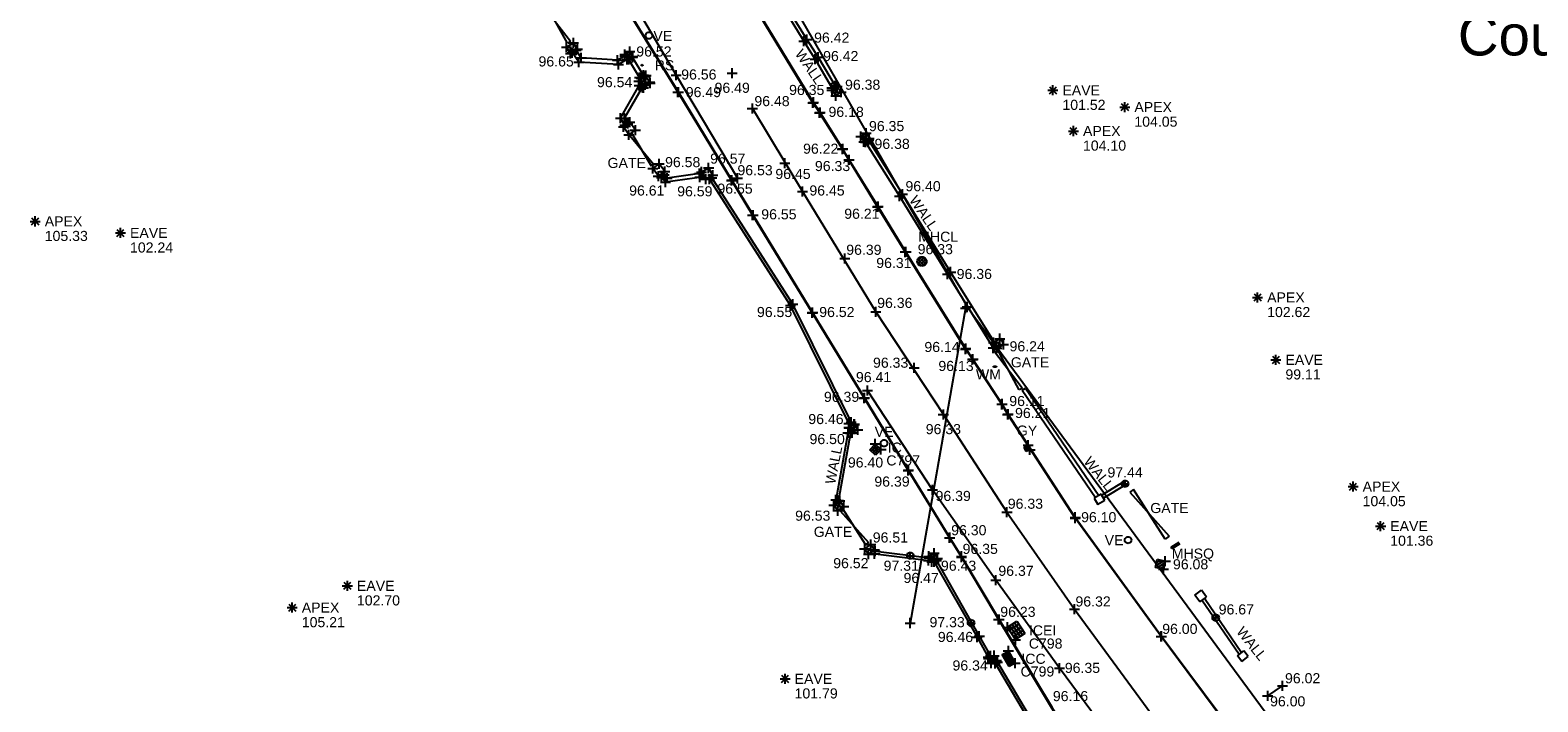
# Model space of a CAD drawing. Header units: metres. Extents: x 610185 to 614128, y 655663 to 660921.
# Tile 5 of 94: x 612660 to 612772, y 657864 to 657914. Entities that reach past the tile are written whole.
import ezdxf
from ezdxf.enums import TextEntityAlignment as Align

# ---------------------------------------------------------------- set-up
doc = ezdxf.new("R2010")
doc.units = ezdxf.units.M
doc.header["$MEASUREMENT"] = 0
doc.linetypes.add('CENTER', pattern=[50.8, 31.75, -6.35, 6.35, -6.35])
for name, color, linetype in [('3D_FENCE_ELEVATION', 7, 'Continuous'), ('3D_FENCE_LINE', 7, 'FENCELINE1'), ('3D_FENCE_SYMBOL', 7, 'Continuous'), ('3D_WALL_ELEVATION', 7, 'Continuous'), ('3D_WALL_LINE', 7, 'Continuous'), ('3D_WALL_SYMBOL', 7, 'Continuous'), ('APEX_CODE', 251, 'Continuous'), ('APEX_ELEVATION', 251, 'Continuous'), ('APEX_SYMBOL', 251, 'Continuous'), ('COVER_CABLE_CODE', 142, 'Continuous'), ('COVER_CABLE_ELEVATION', 255, 'Continuous'), ('COVER_CABLE_SYMBOL', 142, 'Continuous'), ('COVER_EIRCOM_CODE', 255, 'Continuous'), ('COVER_EIRCOM_SYMBOL', 255, 'Continuous'), ('DETAIL_DES', 250, 'Continuous'), ('GATE_CODE', 251, 'Continuous'), ('GATE_SYMBOL', 251, 'Continuous'), ('GULLY_CODE', 132, 'Continuous'), ('GULLY_SYMBOL', 132, 'Continuous'), ('HELP_POINT', 250, 'Continuous'), ('ID_IC', 255, 'Continuous'), ('ID_ICC', 255, 'Continuous'), ('ID_ICEI', 255, 'Continuous'), ('INSPECTION_COVER_CODE', 142, 'Continuous'), ('INSPECTION_COVER_ELEVATION', 255, 'Continuous'), ('INSPECTION_COVER_SYMBOL', 142, 'Continuous'), ('KERB_BOTTOM_ELEVATION', 7, 'Continuous'), ('KERB_BOTTOM_LINE', 7, 'Continuous'), ('KERB_BOTTOM_SYMBOL', 7, 'Continuous'), ('KERB_TOP_ELEVATION', 252, 'Continuous'), ('KERB_TOP_LINE', 252, 'Continuous'), ('KERB_TOP_SYMBOL', 252, 'Continuous'), ('MANHOLE_CIRCULAR_CODE', 151, 'Continuous'), ('MANHOLE_CIRCULAR_ELEVATION', 151, 'Continuous'), ('MANHOLE_CIRCULAR_SYMBOL', 151, 'Continuous'), ('MANHOLE_SQUARE_CODE', 151, 'Continuous'), ('MANHOLE_SQUARE_ELEVATION', 151, 'Continuous'), ('MANHOLE_SQUARE_SYMBOL', 151, 'Continuous'), ('OVERHEAD_WIRE_LINE', 20, 'OVERHEADWIRE'), ('OVERHEAD_WIRE_SYMBOL', 20, 'CENTER'), ('RIDGE_ELEVATION', 250, 'Continuous'), ('RIDGE_LINE', 250, 'CENTER'), ('RIDGE_SYMBOL', 250, 'Continuous'), ('ROAD_SIGN_CODE', 32, 'Continuous'), ('ROAD_SIGN_SYMBOL', 32, 'Continuous'), ('TEXTS', 7, 'Continuous'), ('TOP_OF_WALL_ELEVATION', 211, 'Continuous'), ('UNDERSIDE_OF_EAVE_CODE', 252, 'Continuous'), ('UNDERSIDE_OF_EAVE_ELEVATION', 252, 'Continuous'), ('UNDERSIDE_OF_EAVE_SYMBOL', 252, 'Continuous'), ('VALVE_CODE', 142, 'Continuous'), ('VALVE_SYMBOL', 142, 'Continuous'), ('WALL_LINE', 7, 'Continuous'), ('WALL_TOP_SYMBOL', 211, 'Continuous'), ('WATER_MAIN_CODE', 142, 'Continuous'), ('WATER_MAIN_SYMBOL', 142, 'Continuous'), ('WHITE_LINE_DASHED_ELEVATION', 254, 'Continuous'), ('WHITE_LINE_DASHED_SYMBOL', 254, 'Continuous'), ('WHITE_LINE_SOLID_ELEVATION', 254, 'Continuous'), ('WHITE_LINE_SOLID_LINE', 254, 'Continuous'), ('WHITE_LINE_SOLID_SYMBOL', 254, 'Continuous')]:
    doc.layers.add(name, color=color, linetype=linetype)
doc.styles.add('REGULAR', font='swissl.ttf')
doc.linetypes.add('FENCELINE1', pattern='A,6.35,-2.54,[133,ltypeshp.shx,S=2.54,R=0,X=-2.54,Y=0],-2.54,25.4', length=36.83)
doc.linetypes.add('OVERHEADWIRE', pattern='A,17,-1.387305,["OHW",REGULAR,S=1,R=0,X=0,Y=-0.5],-4.612695,17', length=40)

# ---------------------------------------------------------------- blocks, each defined once
blk = doc.blocks.new('S061')
at = {"color": 0, "linetype": 'Continuous'}
for p, q in [((-0.5, 0), (0.5, 0)), ((0, -0.5), (0, 0.5))]:
    blk.add_line(p, q, dxfattribs=at)
blk = doc.blocks.new('GATE2')
at = {"color": 0, "linetype": 'Continuous'}
for p, q in [((-0.04, 0.5), (0.04, -0.5)), ((-0.04, -0.5), (0.04, 0.5)), ((0.04, 0.5), (-0.04, 0.5)), ((0.04, -0.5), (-0.04, -0.5))]:
    blk.add_line(p, q, dxfattribs=at)
blk = doc.blocks.new('S028')
at = {"color": 0, "linetype": 'Continuous'}
for p, q in [((-0.5, 0), (-0.48, 0.13)), ((-0.48, -0.13), (-0.5, 0)), ((-0.48, 0.13), (-0.43, 0.25)), ((-0.43, 0.25), (-0.35, 0.35)), ((-0.35, 0.35), (-0.25, 0.43)), ((-0.25, 0.43), (-0.13, 0.48)), ((-0.13, 0.48), (0, 0.5)), ((0, 0.5), (0.13, 0.48)), ((0.13, 0.48), (0.25, 0.43)), ((0.25, 0.43), (0.35, 0.35)), ((0.35, 0.35), (0.43, 0.25)), ((0.43, 0.25), (0.48, 0.13)), ((0.48, 0.13), (0.5, 0)), ((0.5, 0), (0.48, -0.13)), ((-0.43, -0.25), (-0.48, -0.13)), ((-0.35, -0.35), (-0.43, -0.25)), ((-0.25, -0.43), (-0.35, -0.35)), ((-0.13, -0.48), (-0.25, -0.43)), ((0, -0.5), (-0.13, -0.48)), ((0.13, -0.48), (0, -0.5)), ((0.25, -0.43), (0.13, -0.48)), ((0.35, -0.35), (0.25, -0.43)), ((0.43, -0.25), (0.35, -0.35)), ((0.48, -0.13), (0.43, -0.25))]:
    blk.add_line(p, q, dxfattribs=at)
blk = doc.blocks.new('024')
at = {"color": 0}
for p, q in [((-0.5, -0.5), (-0.5, 0.5)), ((-0.5, 0.5), (0.5, 0.5)), ((-0.5, 0.25), (0.5, 0.25)), ((-0.5, 0), (0.5, 0)), ((-0.25, 0.5), (-0.25, -0.5)), ((0, -0.5), (0, 0.5)), ((0.25, 0.5), (0.25, -0.5)), ((0.5, 0.5), (0.5, -0.5)), ((-0.5, -0.25), (0.5, -0.25)), ((0.5, -0.5), (-0.5, -0.5))]:
    blk.add_line(p, q, dxfattribs=at)
blk = doc.blocks.new('065')
at = {"color": 0, "linetype": 'Continuous'}
for p, q in [((-0.5, 0), (0.5, 0)), ((-0.35, -0.35), (0.35, 0.35)), ((-0.35, 0.35), (0.35, -0.35)), ((0, -0.5), (0, 0.5))]:
    blk.add_line(p, q, dxfattribs=at)
blk = doc.blocks.new('072')
at = {"color": 0}
for p, q in [((-0.5, -0.5), (-0.5, 0.5)), ((-0.5, 0.5), (0.5, 0.5)), ((-0.5, 0.1), (-0.1, 0.5)), ((0.3, 0.5), (-0.5, -0.3)), ((-0.3, -0.5), (0.5, 0.3)), ((0.5, 0.5), (0.5, -0.5)), ((0.5, -0.5), (-0.5, -0.5)), ((0.5, -0.1), (0.1, -0.5))]:
    blk.add_line(p, q, dxfattribs=at)
blk = doc.blocks.new('023')
at = {"color": 0}
for p, q in [((-0.5, -0.5), (-0.5, 0.5)), ((-0.5, 0.5), (0.5, 0.5)), ((-0.5, 0.3), (0.5, 0.3)), ((-0.5, 0.1), (0.5, 0.1)), ((0.5, 0.5), (0.5, -0.5)), ((-0.5, -0.1), (0.5, -0.1)), ((-0.5, -0.3), (0.5, -0.3)), ((0.5, -0.5), (-0.5, -0.5))]:
    blk.add_line(p, q, dxfattribs=at)
blk = doc.blocks.new('083')
at = {"color": 0}
for p, q in [((-0.5, 0), (-0.49, 0.05)), ((-0.49, -0.05), (-0.5, 0)), ((-0.49, 0.05), (-0.47, 0.1)), ((-0.47, 0.1), (-0.44, 0.14)), ((-0.44, 0.14), (-0.4, 0.17)), ((-0.4, 0.17), (-0.35, 0.19)), ((-0.35, 0.19), (-0.3, 0.2)), ((-0.3, 0.2), (0.3, 0.2)), ((0.3, 0.2), (0.35, 0.19)), ((0.35, 0.19), (0.4, 0.17)), ((0.4, 0.17), (0.44, 0.14)), ((0.44, 0.14), (0.47, 0.1)), ((0.47, 0.1), (0.49, 0.05)), ((0.49, 0.05), (0.5, 0)), ((0.5, 0), (0.49, -0.05)), ((-0.47, -0.1), (-0.49, -0.05)), ((-0.44, -0.14), (-0.47, -0.1)), ((-0.4, -0.17), (-0.44, -0.14)), ((-0.35, -0.19), (-0.4, -0.17)), ((-0.3, -0.2), (-0.35, -0.19)), ((0.3, -0.2), (-0.3, -0.2)), ((0.35, -0.19), (0.3, -0.2)), ((0.4, -0.17), (0.35, -0.19)), ((0.44, -0.14), (0.4, -0.17)), ((0.47, -0.1), (0.44, -0.14)), ((0.49, -0.05), (0.47, -0.1))]:
    blk.add_line(p, q, dxfattribs=at)
blk = doc.blocks.new('042')
at = {"color": 0, "linetype": 'Continuous'}
for p, q in [((-0.5, 0), (-0.48, 0.13)), ((-0.48, -0.13), (-0.5, 0)), ((-0.5, 0), (0.5, 0)), ((-0.48, 0.13), (-0.43, 0.25)), ((-0.43, 0.25), (-0.35, 0.35)), ((-0.35, 0.35), (-0.25, 0.43)), ((-0.25, 0.43), (-0.13, 0.48)), ((-0.13, 0.48), (0, 0.5)), ((0, 0.5), (0.13, 0.48)), ((0, -0.5), (0, 0.5)), ((0.13, 0.48), (0.25, 0.43)), ((0.25, 0.43), (0.35, 0.35)), ((0.35, 0.35), (0.43, 0.25)), ((0.43, 0.25), (0.48, 0.13)), ((0.48, 0.13), (0.5, 0)), ((0.5, 0), (0.48, -0.13)), ((-0.43, -0.25), (-0.48, -0.13)), ((-0.35, -0.35), (-0.43, -0.25)), ((-0.25, -0.43), (-0.35, -0.35)), ((-0.13, -0.48), (-0.25, -0.43)), ((0, -0.5), (-0.13, -0.48)), ((0.13, -0.48), (0, -0.5)), ((0.25, -0.43), (0.13, -0.48)), ((0.35, -0.35), (0.25, -0.43)), ((0.43, -0.25), (0.35, -0.35)), ((0.48, -0.13), (0.43, -0.25))]:
    blk.add_line(p, q, dxfattribs=at)
blk = doc.blocks.new('093')
at = {"color": 0}
for p, q in [((-0.5, 0), (0, 0.5)), ((-0.5, 0), (-0.48, 0.13)), ((-0.48, -0.13), (-0.5, 0)), ((0, -0.5), (-0.5, 0)), ((-0.48, 0.13), (-0.43, 0.25)), ((-0.43, 0.25), (-0.35, 0.35)), ((0.26, 0.42), (-0.42, -0.26)), ((-0.42, 0.25), (0.26, -0.42)), ((-0.35, 0.35), (-0.25, 0.43)), ((0.42, -0.26), (-0.26, 0.42)), ((-0.26, -0.42), (0.43, 0.25)), ((-0.25, 0.43), (-0.13, 0.48)), ((-0.13, 0.48), (0, 0.5)), ((0, 0.5), (0.13, 0.48)), ((0, 0.5), (0.5, 0)), ((0.5, 0), (0, -0.5)), ((0.13, 0.48), (0.25, 0.43)), ((0.25, 0.43), (0.35, 0.35)), ((0.35, 0.35), (0.43, 0.25)), ((0.43, 0.25), (0.48, 0.13)), ((0.48, 0.13), (0.5, 0)), ((0.5, 0), (0.48, -0.13)), ((-0.43, -0.25), (-0.48, -0.13)), ((-0.35, -0.35), (-0.43, -0.25)), ((-0.25, -0.43), (-0.35, -0.35)), ((-0.13, -0.48), (-0.25, -0.43)), ((0, -0.5), (-0.13, -0.48)), ((0.13, -0.48), (0, -0.5)), ((0.25, -0.43), (0.13, -0.48)), ((0.35, -0.35), (0.25, -0.43)), ((0.43, -0.25), (0.35, -0.35)), ((0.48, -0.13), (0.43, -0.25))]:
    blk.add_line(p, q, dxfattribs=at)

msp = doc.modelspace()

# ---------------------------------------------------------------- linework, layer by layer
at = {"layer": '3D_FENCE_LINE'}
msp.add_line((612751.71, 657864.94, 96), (612752.81, 657865.69, 96.02), dxfattribs=at)
at = {"layer": '3D_WALL_LINE'}
for p, q in [((612699.58, 657913.2, 96.63), (612700.09, 657913.52, 96.63)), ((612699.88, 657912.72, 96.64), (612699.58, 657913.2, 96.63)), ((612700.39, 657913.04, 96.64), (612700.09, 657913.52, 96.63)), ((612718.06, 657912.3, 96.42), (612717.23, 657913.65, 96.42)), ((612717.44, 657913.77, 96.42), (612718.3, 657912.44, 96.42)), ((612700.39, 657913.04, 96.64), (612699.88, 657912.72, 96.64)), ((612704.29, 657912.87, 96.52), (612703.93, 657912.64, 96.57)), ((612703.93, 657912.64, 96.57), (612704.15, 657912.27, 96.57)), ((612704.52, 657912.5, 96.52), (612704.15, 657912.27, 96.57)), ((612705.09, 657910.81, 96.59), (612704.19, 657912.3, 96.55)), ((612704.29, 657912.87, 96.52), (612704.52, 657912.5, 96.52)), ((612705.36, 657911.01, 96.58), (612704.47, 657912.47, 96.55)), ((612718.06, 657912.3, 96.42), (612719.39, 657910.05, 96.38)), ((612718.3, 657912.44, 96.42), (612719.63, 657910.2, 96.38)), ((612704.96, 657910.72, 96.56), (612705.44, 657911.06, 96.54)), ((612705.8, 657910.51, 96.54), (612705.44, 657911.06, 96.54)), ((612705.31, 657910.17, 96.56), (612704.96, 657910.72, 96.56)), ((612705.31, 657910.17, 96.56), (612705.8, 657910.51, 96.54)), ((612719.71, 657910.26, 96.36), (612719.32, 657910, 96.36)), ((612719.32, 657910, 96.36), (612719.6, 657909.58, 96.32)), ((612719.6, 657909.58, 96.32), (612719.99, 657909.84, 96.32)), ((612719.71, 657910.26, 96.36), (612719.99, 657909.84, 96.32)), ((612703.81, 657907.28, 96.58), (612704.28, 657907.61, 96.58)), ((612704.7, 657907.02, 96.57), (612704.28, 657907.61, 96.58)), ((612704.22, 657906.68, 96.57), (612703.81, 657907.28, 96.58)), ((612704.22, 657906.68, 96.57), (612704.7, 657907.02, 96.57)), ((612721.46, 657906.56, 96.35), (612721.86, 657906.79, 96.35)), ((612721.46, 657906.56, 96.35), (612721.69, 657906.15, 96.37)), ((612721.86, 657906.79, 96.35), (612722.09, 657906.39, 96.37)), ((612722.09, 657906.39, 96.37), (612721.69, 657906.15, 96.37)), ((612706, 657904.17, 96.58), (612706.47, 657904.51, 96.58)), ((612706.88, 657903.94, 96.6), (612706.47, 657904.51, 96.58)), ((612709.62, 657903.91, 96.57), (612710.15, 657904.21, 96.57)), ((612710.46, 657903.67, 96.59), (612710.15, 657904.21, 96.57)), ((612706.41, 657903.6, 96.6), (612706, 657904.17, 96.58)), ((612706.88, 657903.94, 96.6), (612706.41, 657903.6, 96.6)), ((612709.93, 657903.37, 96.59), (612709.62, 657903.91, 96.57)), ((612710.46, 657903.67, 96.59), (612709.93, 657903.37, 96.59)), ((612731.31, 657890.82, 96.22), (612731.54, 657890.97, 96.22)), ((612731.84, 657891.54, 96.24), (612731.37, 657891.26, 96.24)), ((612731.63, 657890.83, 96.31), (612731.54, 657890.97, 96.22)), ((612731.63, 657890.83, 96.31), (612732.1, 657891.11, 96.31)), ((612732.1, 657891.11, 96.31), (612731.84, 657891.54, 96.24)), ((612720.98, 657885.15, 96.5), (612720.58, 657884.91, 96.5)), ((612720.58, 657884.91, 96.5), (612719.56, 657879.2, 96.53)), ((612720.73, 657884.65, 96.5), (612719.79, 657879.37, 96.53)), ((612721.23, 657884.74, 96.47), (612720.83, 657884.5, 96.47)), ((612719.91, 657879.45, 96.53), (612719.46, 657879.13, 96.53)), ((612719.46, 657879.13, 96.53), (612719.76, 657878.72, 96.53)), ((612719.76, 657878.72, 96.53), (612720.2, 657879.04, 96.53)), ((612719.91, 657879.45, 96.53), (612720.2, 657879.04, 96.53)), ((612721.75, 657875.88, 96.51), (612722.2, 657876.2, 96.51)), ((612722.2, 657876.2, 96.51), (612722.48, 657875.8, 96.52)), ((612721.75, 657875.88, 96.51), (612722.04, 657875.48, 96.52)), ((612722.04, 657875.48, 96.52), (612722.48, 657875.8, 96.52)), ((612722.15, 657875.56, 96.53), (612726.71, 657874.99, 96.48)), ((612722.39, 657875.73, 96.53), (612726.58, 657875.21, 96.49)), ((612726.51, 657875.32, 96.47), (612726.92, 657875.56, 96.43)), ((612726.51, 657875.32, 96.47), (612726.75, 657874.92, 96.47)), ((612726.75, 657874.92, 96.47), (612727.16, 657875.16, 96.43)), ((612726.92, 657875.56, 96.43), (612727.16, 657875.16, 96.43)), ((612730.97, 657867.72, 96.49), (612731.37, 657867.93, 96.49)), ((612730.97, 657867.72, 96.49), (612731.15, 657867.37, 96.5)), ((612731.15, 657867.37, 96.5), (612731.55, 657867.58, 96.5)), ((612731.37, 657867.93, 96.49), (612731.55, 657867.58, 96.5))]:
    msp.add_line(p, q, dxfattribs=at)
for points in [[(612716.74, 657917.64, 96.4), (612715.36, 657917.21, 96.44), (612715.3, 657916.81, 96.43), (612717.23, 657913.65, 96.42)], [(612716.81, 657917.41, 96.4), (612715.58, 657917.03, 96.44), (612715.55, 657916.86, 96.43), (612717.44, 657913.77, 96.42)], [(612704.14, 657912.3, 96.58), (612703.45, 657911.9, 96.61), (612700.49, 657912.08, 96.65), (612700.01, 657912.8, 96.65)], [(612703.96, 657912.58, 96.58), (612703.37, 657912.23, 96.61), (612700.67, 657912.4, 96.65), (612700.29, 657912.97, 96.65)], [(612703.92, 657907.36, 96.58), (612703.59, 657907.91, 96.6), (612705.09, 657910.51, 96.57)], [(612704.15, 657907.52, 96.58), (612703.9, 657907.91, 96.6), (612705.26, 657910.26, 96.57)], [(612721.77, 657906.2, 96.38), (612724.33, 657902.12, 96.4), (612727.9, 657896.32, 96.36), (612731.31, 657890.82, 96.22)], [(612722.01, 657906.34, 96.38), (612724.57, 657902.27, 96.4), (612728.14, 657896.47, 96.36), (612731.54, 657890.97, 96.22)], [(612709.82, 657903.56, 96.58), (612706.94, 657903.16, 96.61), (612706.5, 657903.67, 96.61)], [(612709.67, 657903.82, 96.58), (612707.06, 657903.46, 96.61), (612706.73, 657903.84, 96.61)], [(612720.69, 657884.97, 96.46), (612716.24, 657893.97, 96.55), (612710.14, 657903.49, 96.62)], [(612720.87, 657885.08, 96.46), (612716.41, 657894.07, 96.55), (612710.31, 657903.59, 96.62)], [(612720.98, 657885.15, 96.5), (612720.99, 657885.14, 96.49), (612721.23, 657884.74, 96.47)], [(612720.58, 657884.9, 96.5), (612720.59, 657884.89, 96.49), (612720.83, 657884.5, 96.47)], [(612727.04, 657875.09, 96.46), (612730.27, 657869.39, 96.46), (612731.16, 657867.82, 96.46)], [(612726.87, 657874.99, 96.46), (612730.1, 657869.3, 96.46), (612730.99, 657867.73, 96.46)], [(612731.37, 657867.49, 96.5), (612736.1, 657859.49, 96.43), (612739.46, 657853.85, 96.35)], [(612731.55, 657867.58, 96.5), (612736.27, 657859.59, 96.43), (612739.75, 657853.74, 96.35)]]:
    msp.add_polyline3d(points, dxfattribs=at)
at = {"layer": 'KERB_BOTTOM_LINE'}
for points in [[(612722.7, 657901.31, 96.21), (612720.57, 657904.81, 96.25), (612720.09, 657905.6, 96.22), (612718.39, 657908.31, 96.18), (612717.9, 657909.06, 96.19), (612713.97, 657915.5, 96.22), (612709.65, 657922.93, 96.24), (612707.29, 657927.1, 96.27), (612703.96, 657933.33, 96.27), (612699.94, 657941.71, 96.32), (612699.45, 657942.83, 96.32)], [(612690.82, 657940.78, 96.4), (612692.23, 657936.99, 96.39), (612693.51, 657933.43, 96.32), (612694.47, 657931.81, 96.34), (612698.59, 657925.18, 96.32), (612700.19, 657922.56, 96.35), (612700.47, 657922.07, 96.42), (612703.23, 657917.46, 96.47), (612707.9, 657909.85, 96.49), (612711.88, 657903.31, 96.55), (612713.45, 657900.7, 96.52)], [(612775.54, 657826.08, 95.91), (612770.52, 657833.03, 95.94), (612765.67, 657839.72, 95.88), (612759.54, 657848.08, 95.85), (612754.44, 657854.97, 95.89), (612748.95, 657862.42, 95.92), (612743.8, 657869.36, 95.98), (612737.4, 657878.17, 96.1), (612732.38, 657885.88, 96.11), (612731.94, 657886.63, 96.11), (612729.76, 657889.96, 96.12), (612729.24, 657890.73, 96.14), (612724.77, 657897.96, 96.22), (612722.7, 657901.31, 96.21)], [(612713.45, 657900.7, 96.52), (612717.88, 657893.46, 96.45), (612721.73, 657887.12, 96.39), (612725, 657881.73, 96.37), (612728.08, 657876.71, 96.3), (612728.94, 657875.32, 96.27), (612731.74, 657870.63, 96.23), (612735.68, 657864.08, 96.16), (612736.09, 657863.49, 96.16), (612738.44, 657862.56, 96.2), (612743.4, 657855.44, 96.15), (612744.54, 657853.4, 96.12), (612744.81, 657852.5, 96.12), (612744.71, 657851.57, 96.11), (612742.73, 657848.43, 96.21), (612738.54, 657841.57, 96.29), (612734.47, 657834.74, 96.41), (612733.51, 657833.43, 96.43), (612732.64, 657832.51, 96.43), (612727.06, 657827.68, 96.51)]]:
    msp.add_polyline3d(points, dxfattribs=at)
at = {"layer": 'KERB_TOP_LINE'}
for points in [[(612722.74, 657901.34, 96.32), (612720.6, 657904.82, 96.33), (612720.12, 657905.64, 96.23), (612718.43, 657908.34, 96.24), (612717.95, 657909.09, 96.35), (612714, 657915.55, 96.36), (612709.68, 657922.96, 96.34), (612707.33, 657927.14, 96.38), (612703.99, 657933.38, 96.44), (612700.02, 657941.73, 96.49), (612699.49, 657942.83, 96.36)], [(612690.8, 657940.77, 96.4), (612692.19, 657936.96, 96.39), (612693.46, 657933.42, 96.37), (612694.41, 657931.78, 96.46), (612698.29, 657925.51, 96.45), (612700.14, 657922.54, 96.46), (612700.44, 657922.02, 96.47), (612703.19, 657917.44, 96.47), (612707.85, 657909.84, 96.5), (612711.85, 657903.29, 96.58), (612713.42, 657900.69, 96.55)], [(612775.57, 657826.09, 95.93), (612770.55, 657833.04, 95.97), (612765.7, 657839.73, 95.91), (612759.57, 657848.11, 95.88), (612754.46, 657854.98, 95.92), (612748.97, 657862.43, 95.93), (612743.82, 657869.37, 96), (612737.41, 657878.22, 96.15), (612732.42, 657885.9, 96.21), (612731.97, 657886.65, 96.11), (612729.8, 657889.98, 96.13), (612729.27, 657890.77, 96.27), (612724.82, 657897.98, 96.31), (612722.74, 657901.34, 96.32)], [(612713.42, 657900.69, 96.55), (612717.84, 657893.43, 96.52), (612721.7, 657887.09, 96.43), (612724.98, 657881.71, 96.39), (612728.05, 657876.71, 96.33), (612728.94, 657875.26, 96.35), (612731.71, 657870.62, 96.32), (612735.64, 657864.05, 96.23), (612736.04, 657863.43, 96.2), (612738.4, 657862.55, 96.22), (612743.33, 657855.41, 96.21), (612744.49, 657853.41, 96.21), (612744.75, 657852.5, 96.19), (612744.64, 657851.62, 96.19), (612742.69, 657848.46, 96.28), (612738.5, 657841.57, 96.34), (612734.43, 657834.74, 96.44), (612733.48, 657833.48, 96.47), (612732.59, 657832.57, 96.48), (612727.03, 657827.72, 96.55)]]:
    msp.add_polyline3d(points, dxfattribs=at)
at = {"layer": 'OVERHEAD_WIRE_LINE'}
for p, q in [((612701.03, 657943.06), (612729.36, 657893.87)), ((612729.25, 657893.78, 104.46), (612725.14, 657870.36, 101.88))]:
    msp.add_line(p, q, dxfattribs=at)
msp.add_polyline3d([(612729.36, 657893.87, 0), (612754.7, 657859.45, 0), (612769.6, 657839.8, 0), (612787.59, 657812.89, 0), (612808.66, 657784.46, 0)], dxfattribs=at)
at = {"layer": 'RIDGE_LINE'}
for points in [[(612692.13, 657941.09, 96.52), (612695.35, 657933.56, 96.53), (612699.02, 657926.17, 96.56), (612703.06, 657919.04, 96.56), (612707.73, 657911.12, 96.56), (612712.29, 657903.44, 96.53)], [(612770.25, 657820.44, 96.08), (612769.43, 657822.03, 96.11), (612764.32, 657828.52, 96.1), (612759.36, 657835.09, 96.1), (612755.18, 657840.8, 96.15), (612750.82, 657847.13, 96.19), (612745.82, 657853.92, 96.2), (612741.07, 657860.47, 96.3), (612736.23, 657867.01, 96.35), (612731.5, 657873.55, 96.37), (612726.8, 657880.27, 96.39), (612721.96, 657887.65, 96.41)]]:
    msp.add_polyline3d(points, dxfattribs=at)
at = {"layer": 'WALL_LINE'}
for p, q in [((612733.46, 657887.68, 96.22), (612733.7, 657887.83, 96.22)), ((612733.46, 657887.68, 96.22), (612738.92, 657879.71, 96.2)), ((612733.7, 657887.83, 96.22), (612739.15, 657879.85, 96.2)), ((612741.03, 657880.9, 96.19), (612739.38, 657879.87, 96.2)), ((612741.18, 657880.67, 96.19), (612739.51, 657879.64, 96.2)), ((612739.32, 657879.95, 96.19), (612738.8, 657879.64, 96.17)), ((612738.8, 657879.64, 96.17), (612739.08, 657879.17, 96.17)), ((612739.61, 657879.48, 96.19), (612739.32, 657879.95, 96.19)), ((612739.61, 657879.48, 96.19), (612739.08, 657879.17, 96.17)), ((612745.11, 657876.35, 96.05), (612744.52, 657875.98, 96.06)), ((612745.17, 657876.26, 96.05), (612744.58, 657875.89, 96.06)), ((612744.58, 657875.89, 96.06), (612744.52, 657875.98, 96.06)), ((612746.3, 657872.44, 96), (612746.78, 657872.8, 96)), ((612747.16, 657872.29, 95.99), (612746.78, 657872.8, 96)), ((612746.67, 657871.94, 95.99), (612746.3, 657872.44, 96)), ((612746.67, 657871.94, 95.99), (612747.16, 657872.29, 95.99)), ((612749.58, 657868.02, 95.97), (612746.82, 657872.05, 95.99)), ((612749.76, 657868.15, 95.97), (612747.01, 657872.18, 95.99)), ((612749.47, 657867.93, 95.97), (612749.94, 657868.29, 95.97)), ((612749.79, 657867.51, 95.99), (612749.47, 657867.93, 95.97)), ((612749.79, 657867.51, 95.99), (612750.26, 657867.87, 95.99)), ((612750.26, 657867.87, 95.99), (612749.94, 657868.29, 95.97))]:
    msp.add_line(p, q, dxfattribs=at)
at = {"layer": 'WHITE_LINE_SOLID_LINE'}
msp.add_polyline3d([(612713.4, 657908.63, 96.48), (612717.12, 657902.46, 96.45), (612722.57, 657893.51, 96.36), (612727.6, 657885.87, 96.33), (612732.33, 657878.61, 96.33), (612737.34, 657871.4, 96.32), (612742.75, 657864.02, 96.26), (612748.15, 657856.41, 96.18), (612753.04, 657849.64, 96.15), (612758.58, 657842.09, 96.13), (612764.68, 657833.94, 96.16), (612769.85, 657826.76, 96.21), (612775.46, 657818.99, 96.16), (612781.73, 657810.83, 96.1), (612787.45, 657802.92, 96.07), (612793.02, 657795.27, 96.09), (612799.13, 657786.99, 96.13), (612804.73, 657779.14, 96.2)], dxfattribs=at)

# ---------------------------------------------------------------- block references
at = {"layer": '3D_FENCE_SYMBOL', "xscale": 0.75, "yscale": 0.75, "zscale": 0.75}
for p in [(612751.71, 657864.94, 96), (612752.81, 657865.69, 96.02)]:
    msp.add_blockref('S061', p, dxfattribs=at)
at = {"layer": '3D_WALL_SYMBOL', "xscale": 0.75, "yscale": 0.75, "zscale": 0.75}
for p in [(612699.58, 657913.2, 96.63), (612700.01, 657912.78, 96.65), (612700.09, 657913.52, 96.63), (612700.29, 657912.97, 96.65), (612700.39, 657913.04, 96.64), (612704.29, 657912.87, 96.52), (612717.23, 657913.65, 96.42), (612717.44, 657913.77, 96.42), (612699.88, 657912.72, 96.64), (612700.49, 657912.08, 96.65), (612700.67, 657912.4, 96.65), (612703.37, 657912.23, 96.61), (612703.45, 657911.9, 96.61), (612703.93, 657912.64, 96.57), (612703.93, 657912.56, 96.58), (612704.09, 657912.28, 96.58), (612704.15, 657912.27, 96.57), (612704.21, 657912.27, 96.55), (612704.49, 657912.44, 96.55), (612704.52, 657912.5, 96.52), (612718.06, 657912.3, 96.42), (612718.3, 657912.44, 96.42), (612704.96, 657910.67, 96.56), (612705.02, 657910.94, 96.58), (612705.14, 657910.88, 96.56), (612705.3, 657911.11, 96.58), (612705.45, 657911.01, 96.54), (612705.49, 657911.09, 96.56), (612705.78, 657910.6, 96.55), (612704.99, 657910.34, 96.57), (612705.23, 657910.21, 96.57), (612705.31, 657910.17, 96.56), (612705.43, 657910.39, 96.55), (612705.8, 657910.51, 96.54), (612719.31, 657910.18, 96.38), (612719.32, 657910, 96.36), (612719.55, 657910.32, 96.38), (612719.6, 657909.58, 96.32), (612719.71, 657910.26, 96.36), (612719.99, 657909.84, 96.32), (612703.59, 657907.91, 96.6), (612703.81, 657907.28, 96.58), (612703.9, 657907.91, 96.6), (612703.91, 657907.39, 96.58), (612704.14, 657907.53, 96.58), (612704.28, 657907.61, 96.58), (612704.22, 657906.68, 96.57), (612704.7, 657907.02, 96.57), (612721.46, 657906.56, 96.35), (612721.69, 657906.15, 96.37), (612721.81, 657906.13, 96.38), (612721.86, 657906.79, 96.35), (612722.05, 657906.28, 96.38), (612722.09, 657906.39, 96.37), (612706, 657904.17, 96.58), (612706.47, 657904.51, 96.58), (612706.88, 657903.94, 96.6), (612709.62, 657903.91, 96.57), (612710.15, 657904.21, 96.57), (612706.41, 657903.6, 96.6), (612706.64, 657903.51, 96.61), (612706.85, 657903.7, 96.61), (612706.94, 657903.16, 96.61), (612707.06, 657903.46, 96.61), (612709.46, 657903.79, 96.59), (612709.5, 657903.52, 96.59), (612709.93, 657903.37, 96.59), (612710.21, 657903.38, 96.62), (612710.38, 657903.48, 96.62), (612710.46, 657903.67, 96.59), (612724.33, 657902.12, 96.4), (612724.57, 657902.27, 96.4), (612727.9, 657896.32, 96.36), (612728.14, 657896.47, 96.36), (612716.24, 657893.97, 96.55), (612716.41, 657894.07, 96.55), (612731.8, 657891.51, 96.24), (612731.31, 657890.82, 96.22), (612731.33, 657891.23, 96.24), (612731.54, 657890.97, 96.22), (612731.58, 657890.8, 96.31), (612732.06, 657891.08, 96.31), (612720.58, 657885.21, 96.46), (612720.58, 657884.91, 96.5), (612720.59, 657884.89, 96.49), (612720.75, 657885.3, 96.46), (612720.98, 657885.15, 96.5), (612720.99, 657885.14, 96.49), (612720.51, 657884.52, 96.5), (612720.7, 657884.48, 96.5), (612720.83, 657884.5, 96.47), (612721.23, 657884.74, 96.47), (612719.61, 657879.52, 96.53), (612719.81, 657879.48, 96.53), (612719.91, 657879.45, 96.53), (612719.46, 657879.13, 96.53), (612719.76, 657878.72, 96.53), (612720.2, 657879.04, 96.53), (612721.75, 657875.88, 96.51), (612722.2, 657876.2, 96.51), (612722.48, 657875.8, 96.52), (612722.04, 657875.48, 96.52), (612722.49, 657875.51, 96.53), (612722.52, 657875.71, 96.53), (612726.49, 657875.02, 96.49), (612726.51, 657875.32, 96.47), (612726.51, 657875.22, 96.49), (612726.75, 657874.92, 96.47), (612726.91, 657874.91, 96.46), (612726.92, 657875.56, 96.43), (612727.09, 657875.01, 96.46), (612727.16, 657875.16, 96.43), (612730.1, 657869.3, 96.46), (612730.27, 657869.39, 96.46), (612730.93, 657867.82, 96.46), (612730.97, 657867.72, 96.49), (612731.11, 657867.92, 96.46), (612731.15, 657867.37, 96.5), (612731.37, 657867.93, 96.49), (612731.45, 657867.36, 96.5), (612731.55, 657867.58, 96.5), (612731.62, 657867.46, 96.5)]:
    msp.add_blockref('S061', p, dxfattribs=at)
at = {"layer": 'APEX_SYMBOL', "xscale": 0.75, "yscale": 0.75, "zscale": 0.75}
for p in [(612741.09, 657908.74, 104.05), (612737.27, 657906.96, 104.1), (612660.08, 657900.24, 105.33), (612750.96, 657894.58, 102.62), (612758.06, 657880.51, 104.05), (612679.19, 657871.51, 105.21)]:
    msp.add_blockref('065', p, dxfattribs=at)
at = {"layer": 'COVER_CABLE_SYMBOL', "xscale": 0.53, "yscale": 1.03, "zscale": 0.53, "rotation": 209.8}
msp.add_blockref('024', (612732.46, 657867.7, 96.34), dxfattribs=at)
at = {"layer": 'COVER_EIRCOM_SYMBOL', "xscale": 0.84, "yscale": 1.091, "zscale": 0.84, "rotation": 32.7}
msp.add_blockref('024', (612733.01, 657869.81, 96.26), dxfattribs=at)
at = {"layer": 'GATE_SYMBOL'}
for p, xscale, yscale, zscale, rotation in [((612698.8, 657915.03, 96.63), 3.5, 3.5, 3.5, 33.33580462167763), ((612705.18, 657905.54, 96.57), 2.799999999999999, 2.799999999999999, 2.799999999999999, 35.42688599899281), ((612732.4, 657889.25, 96.19), 3.5, 3.5, 3.5, 32.72460196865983), ((612742.92, 657878.45, 96.19), 4.375, 4.375, 4.375, 37.12766377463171), ((612720.97, 657877.53, 96.54), 3.15, 3.15, 3.15, 37.18518977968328)]:
    msp.add_blockref('GATE2', p, dxfattribs=dict(at, xscale=xscale, yscale=yscale, zscale=zscale, rotation=rotation))
at = {"layer": 'GULLY_SYMBOL', "xscale": 0.33, "yscale": 0.364, "zscale": 0.33, "rotation": 203.9}
msp.add_blockref('023', (612733.82, 657883.35, 96.01), dxfattribs=at)
at = {"layer": 'HELP_POINT', "xscale": 0.75, "yscale": 0.75, "zscale": 0.75}
for p in [(612722.53, 657883.68, 96.4), (612722.96, 657883.28, 96.4), (612733.9, 657883.58, 96.01), (612734.04, 657883.25, 96.01), (612744.1, 657874.97, 96.08), (612743.97, 657874.36, 96.08), (612732.36, 657870.04, 96.26), (612732.95, 657869.12, 96.26), (612732.43, 657868.28, 96.35), (612732.94, 657867.38, 96.34)]:
    msp.add_blockref('S061', p, dxfattribs=at)
at = {"layer": 'INSPECTION_COVER_SYMBOL', "xscale": 0.59, "yscale": 0.586, "zscale": 0.59, "rotation": 227.4}
msp.add_blockref('024', (612722.55, 657883.26, 96.4), dxfattribs=at)
at = {"layer": 'KERB_BOTTOM_SYMBOL', "xscale": 0.75, "yscale": 0.75, "zscale": 0.75}
for p in [(612707.9, 657909.85, 96.49), (612717.9, 657909.06, 96.19), (612718.39, 657908.31, 96.18), (612720.09, 657905.6, 96.22), (612720.57, 657904.81, 96.25), (612711.88, 657903.31, 96.55), (612713.45, 657900.7, 96.52), (612722.7, 657901.31, 96.21), (612724.77, 657897.96, 96.22), (612717.88, 657893.46, 96.45), (612729.24, 657890.73, 96.14), (612729.76, 657889.96, 96.12), (612721.73, 657887.12, 96.39), (612731.94, 657886.63, 96.11), (612732.38, 657885.88, 96.11), (612725, 657881.73, 96.37), (612737.4, 657878.17, 96.1), (612728.08, 657876.71, 96.3), (612728.94, 657875.32, 96.27), (612731.74, 657870.63, 96.23), (612743.8, 657869.36, 95.98)]:
    msp.add_blockref('S061', p, dxfattribs=at)
at = {"layer": 'KERB_TOP_SYMBOL', "xscale": 0.75, "yscale": 0.75, "zscale": 0.75}
for p in [(612707.85, 657909.84, 96.5), (612717.95, 657909.09, 96.35), (612718.43, 657908.34, 96.24), (612720.12, 657905.64, 96.23), (612720.6, 657904.82, 96.33), (612711.85, 657903.29, 96.58), (612713.42, 657900.69, 96.55), (612722.74, 657901.34, 96.32), (612724.82, 657897.98, 96.31), (612717.84, 657893.43, 96.52), (612729.27, 657890.77, 96.27), (612729.8, 657889.98, 96.13), (612721.7, 657887.09, 96.43), (612731.97, 657886.65, 96.11), (612732.42, 657885.9, 96.21), (612724.98, 657881.71, 96.39), (612737.41, 657878.22, 96.15), (612728.05, 657876.71, 96.33), (612728.94, 657875.26, 96.35), (612731.71, 657870.62, 96.32), (612743.82, 657869.37, 96)]:
    msp.add_blockref('S061', p, dxfattribs=at)
at = {"layer": 'MANHOLE_CIRCULAR_SYMBOL', "xscale": 0.7, "yscale": 0.7, "zscale": 0.7}
msp.add_blockref('093', (612726, 657897.26, 96.34), dxfattribs=at)
at = {"layer": 'MANHOLE_SQUARE_SYMBOL', "xscale": 0.6299999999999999, "yscale": 0.623, "zscale": 0.6299999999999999, "rotation": 168.4}
msp.add_blockref('072', (612743.73, 657874.73, 96.08), dxfattribs=at)
at = {"layer": 'OVERHEAD_WIRE_SYMBOL', "xscale": 0.75, "yscale": 0.75, "zscale": 0.75}
for p in [(612729.25, 657893.78, 104.46), (612729.36, 657893.87, 104.33), (612725.14, 657870.36, 101.88)]:
    msp.add_blockref('S061', p, dxfattribs=at)
at = {"layer": 'RIDGE_SYMBOL', "xscale": 0.75, "yscale": 0.75, "zscale": 0.75}
for p in [(612707.73, 657911.12, 96.56), (612712.29, 657903.44, 96.53), (612721.96, 657887.65, 96.41), (612726.8, 657880.27, 96.39), (612731.5, 657873.55, 96.37), (612736.23, 657867.01, 96.35)]:
    msp.add_blockref('S061', p, dxfattribs=at)
at = {"layer": 'ROAD_SIGN_SYMBOL', "xscale": 0.1, "yscale": 0.1, "zscale": 0.1}
msp.add_blockref('042', (612705.2, 657911.85, 96.53), dxfattribs=at)
at = {"layer": 'UNDERSIDE_OF_EAVE_SYMBOL', "xscale": 0.75, "yscale": 0.75, "zscale": 0.75}
for p in [(612735.74, 657909.99, 101.52), (612666.42, 657899.38, 102.24), (612752.32, 657889.94, 99.11), (612760.11, 657877.57, 101.36), (612683.29, 657873.13, 102.7), (612715.83, 657866.21, 101.79)]:
    msp.add_blockref('065', p, dxfattribs=at)
at = {"layer": 'VALVE_SYMBOL', "xscale": 0.5, "yscale": 0.5, "zscale": 0.5}
for p in [(612705.71, 657914.06, 96.53), (612723.19, 657883.74, 96.36), (612741.33, 657876.53, 96.08)]:
    msp.add_blockref('S028', p, dxfattribs=at)
at = {"layer": 'WALL_TOP_SYMBOL', "xscale": 0.5, "yscale": 0.5, "zscale": 0.5}
for p in [(612741.11, 657880.72, 97.44), (612725.14, 657875.37, 97.31), (612729.66, 657870.37, 97.33), (612747.85, 657870.76, 96.67)]:
    msp.add_blockref('042', p, dxfattribs=at)
at = {"layer": 'WATER_MAIN_SYMBOL', "xscale": 0.221, "yscale": 0.22, "zscale": 0.221}
msp.add_blockref('083', (612731.43, 657889.43, 96.16), dxfattribs=at)
at = {"layer": 'WHITE_LINE_DASHED_SYMBOL', "xscale": 0.75, "yscale": 0.75, "zscale": 0.75}
for p in [(612711.9, 657911.26, 96.49), (612715.81, 657904.57, 96.45), (612720.28, 657897.47, 96.39), (612725.42, 657889.35, 96.33)]:
    msp.add_blockref('S061', p, dxfattribs=at)
at = {"layer": 'WHITE_LINE_SOLID_SYMBOL', "xscale": 0.75, "yscale": 0.75, "zscale": 0.75}
for p in [(612713.4, 657908.63, 96.48), (612717.12, 657902.46, 96.45), (612722.57, 657893.51, 96.36), (612727.6, 657885.87, 96.33), (612732.33, 657878.61, 96.33), (612737.34, 657871.4, 96.32)]:
    msp.add_blockref('S061', p, dxfattribs=at)

# ---------------------------------------------------------------- texts
at = {"layer": '3D_FENCE_ELEVATION', "style": 'REGULAR'}
for s, p in [('96.02', (612753, 657865.88, 96.02)), ('96.00', (612751.89, 657864.16, 96))]:
    msp.add_text(s, height=0.75, dxfattribs=at).set_placement(p)
at = {"layer": '3D_WALL_ELEVATION', "style": 'REGULAR'}
for s, p in [('96.42', (612717.99, 657913.53, 96.42)), ('96.52', (612704.77, 657912.5, 96.52)), ('96.65', (612697.5, 657911.76, 96.65)), ('96.42', (612718.66, 657912.16, 96.42)), ('96.54', (612701.85, 657910.22, 96.54)), ('96.38', (612720.29, 657910.03, 96.38)), ('96.35', (612722.07, 657906.95, 96.35)), ('96.38', (612722.48, 657905.63, 96.38)), ('96.58', (612706.91, 657904.27, 96.58)), ('96.57', (612710.26, 657904.53, 96.57)), ('96.40', (612724.78, 657902.48, 96.4)), ('96.61', (612704.24, 657902.16, 96.61)), ('96.59', (612707.81, 657902.1, 96.59)), ('96.36', (612728.59, 657895.95, 96.36)), ('96.55', (612713.74, 657893.12, 96.55)), ('96.24', (612732.52, 657890.57, 96.24)), ('96.46', (612717.56, 657885.16, 96.46)), ('96.50', (612717.65, 657883.67, 96.5)), ('96.53', (612716.58, 657877.97, 96.53)), ('96.51', (612722.35, 657876.35, 96.51)), ('96.52', (612719.41, 657874.44, 96.52)), ('96.47', (612724.64, 657873.34, 96.47)), ('96.43', (612727.42, 657874.25, 96.43)), ('96.46', (612727.19, 657868.95, 96.46))]:
    msp.add_text(s, height=0.75, dxfattribs=at).set_placement(p)
at = {"layer": 'APEX_CODE', "style": 'REGULAR'}
for p in [(612741.8, 657908.74, 104.05), (612737.98, 657906.96, 104.1), (612660.79, 657900.24, 105.33), (612751.67, 657894.58, 102.62), (612758.77, 657880.51, 104.05), (612679.9, 657871.51, 105.21)]:
    msp.add_text('APEX', height=0.75, dxfattribs=at).set_placement(p, align=Align.MIDDLE_LEFT)
at = {"layer": 'APEX_ELEVATION', "style": 'REGULAR'}
for s, p in [('104.05', (612741.8, 657908.03, 104.05)), ('104.10', (612737.98, 657906.25, 104.1)), ('105.33', (612660.79, 657899.53, 105.33)), ('102.62', (612751.67, 657893.87, 102.62)), ('104.05', (612758.77, 657879.8, 104.05)), ('105.21', (612679.9, 657870.8, 105.21))]:
    msp.add_text(s, height=0.75, dxfattribs=at).set_placement(p, align=Align.TOP_LEFT)
at = {"layer": 'COVER_CABLE_CODE', "style": 'REGULAR'}
msp.add_text('ICC', height=0.75, dxfattribs=at).set_placement((612733.4, 657867.7, 96.34), align=Align.MIDDLE_LEFT)
at = {"layer": 'COVER_CABLE_ELEVATION', "style": 'REGULAR'}
msp.add_text('96.34', height=0.75, dxfattribs=at).set_placement((612729.59, 657867.58, 96.34), align=Align.TOP_CENTER)
at = {"layer": 'COVER_EIRCOM_CODE', "style": 'REGULAR'}
msp.add_text('ICEI', height=0.75, dxfattribs=at).set_placement((612733.96, 657869.81, 96.26), align=Align.MIDDLE_LEFT)
at = {"layer": 'DETAIL_DES', "style": 'REGULAR'}
msp.add_text('Council are contacting owners', height=3, dxfattribs=at).set_placement((612765.85, 657912.58, 96.92))
at = {"layer": 'GATE_CODE', "style": 'REGULAR'}
for p in [(612704.06, 657904.21, 96.57), (612734.04, 657889.38, 96.19), (612744.41, 657878.54, 96.19), (612719.39, 657876.77, 96.54)]:
    msp.add_text('GATE', height=0.75, dxfattribs=at).set_placement(p, align=Align.CENTER)
at = {"layer": 'GULLY_CODE', "style": 'REGULAR'}
msp.add_text('GY', height=0.75, dxfattribs=at).set_placement((612733.82, 657884.3, 96.01), align=Align.CENTER)
at = {"layer": 'ID_IC', "style": 'REGULAR'}
msp.add_text('C797', height=0.75, dxfattribs=at).set_placement((612723.36, 657882.83, 96.4), align=Align.TOP_LEFT)
at = {"layer": 'ID_ICC', "style": 'REGULAR'}
msp.add_text('C799', height=0.75, dxfattribs=at).set_placement((612733.34, 657867.13, 96.34), align=Align.TOP_LEFT)
at = {"layer": 'ID_ICEI', "style": 'REGULAR'}
msp.add_text('C798', height=0.75, dxfattribs=at).set_placement((612733.95, 657869.21, 96.26), align=Align.TOP_LEFT)
at = {"layer": 'INSPECTION_COVER_CODE', "style": 'REGULAR'}
msp.add_text('IC', height=0.75, dxfattribs=at).set_placement((612723.46, 657883.41, 96.4), align=Align.MIDDLE_LEFT)
at = {"layer": 'INSPECTION_COVER_ELEVATION', "style": 'REGULAR'}
msp.add_text('96.40', height=0.75, dxfattribs=at).set_placement((612721.81, 657882.68, 96.4), align=Align.TOP_CENTER)
at = {"layer": 'KERB_BOTTOM_ELEVATION', "style": 'REGULAR'}
for s, p in [('96.49', (612708.45, 657909.48, 96.49)), ('96.18', (612719.06, 657908.01, 96.18)), ('96.22', (612717.17, 657905.27, 96.22)), ('96.55', (612710.8, 657902.3, 96.55)), ('96.21', (612720.23, 657900.43, 96.21)), ('96.14', (612726.19, 657890.52, 96.14)), ('96.39', (612718.72, 657886.81, 96.39)), ('96.11', (612732.5, 657886.5, 96.11)), ('96.10', (612737.84, 657877.86, 96.1)), ('96.30', (612728.18, 657876.89, 96.3)), ('96.23', (612731.83, 657870.82, 96.23)), ('96.16', (612735.74, 657864.55, 96.16))]:
    msp.add_text(s, height=0.75, dxfattribs=at).set_placement(p)
at = {"layer": 'KERB_TOP_ELEVATION', "style": 'REGULAR'}
for s, p in [('96.35', (612716.13, 657909.64, 96.35)), ('96.33', (612718.05, 657903.98, 96.34)), ('96.55', (612714.06, 657900.39, 96.55)), ('96.31', (612722.61, 657896.77, 96.31)), ('96.52', (612718.37, 657893.12, 96.52)), ('96.13', (612727.23, 657889.11, 96.13)), ('96.21', (612732.93, 657885.61, 96.21)), ('96.39', (612722.47, 657880.51, 96.39)), ('96.35', (612729.03, 657875.5, 96.35)), ('96.00', (612743.87, 657869.55, 96))]:
    msp.add_text(s, height=0.75, dxfattribs=at).set_placement(p)
at = {"layer": 'MANHOLE_CIRCULAR_CODE', "style": 'REGULAR'}
msp.add_text('MHCL', height=0.75, dxfattribs=at).set_placement((612725.73, 657898.72, 96.33))
at = {"layer": 'MANHOLE_CIRCULAR_ELEVATION', "style": 'REGULAR'}
msp.add_text('96.33', height=0.75, dxfattribs=at).set_placement((612725.69, 657898.17, 96.33), align=Align.MIDDLE_LEFT)
at = {"layer": 'MANHOLE_SQUARE_CODE', "style": 'REGULAR'}
msp.add_text('MHSQ', height=0.75, dxfattribs=at).set_placement((612744.58, 657875.15, 96.08))
at = {"layer": 'MANHOLE_SQUARE_ELEVATION', "style": 'REGULAR'}
msp.add_text('96.08', height=0.75, dxfattribs=at).set_placement((612744.67, 657874.73, 96.08), align=Align.MIDDLE_LEFT)
at = {"layer": 'RIDGE_ELEVATION', "style": 'REGULAR'}
for s, p in [('96.56', (612709.42, 657911.54, 96.56)), ('96.53', (612713.6, 657904.42, 96.53)), ('96.41', (612722.41, 657889.03, 96.41)), ('96.39', (612728.33, 657880.19, 96.39)), ('96.37', (612733, 657874.62, 96.37)), ('96.35', (612737.94, 657867.4, 96.35))]:
    msp.add_text(s, height=0.75, dxfattribs=at).set_placement(p, align=Align.TOP_CENTER)
at = {"layer": 'ROAD_SIGN_CODE', "style": 'REGULAR'}
msp.add_text('RS', height=0.75, dxfattribs=at).set_placement((612706.14, 657911.85, 96.53), align=Align.MIDDLE_LEFT)
at = {"layer": 'TEXTS', "style": 'REGULAR'}
for rotation, p in [(304.4052, (612716.53, 657912.71, 94.62)), (304.4052, (612725.02, 657901.82, 94.62)), (78.8673, (612719.54, 657880.64, 94.62)), (308.5021, (612737.98, 657882.36, 94.62)), (308.5021, (612749.34, 657869.71, 94.62))]:
    msp.add_text('WALL', height=0.75, rotation=rotation, dxfattribs=at).set_placement(p)
at = {"layer": 'TOP_OF_WALL_ELEVATION', "style": 'REGULAR'}
for s, p in [('97.44', (612741.11, 657881.19, 97.44)), ('97.31', (612724.47, 657874.25, 97.31)), ('96.67', (612749.38, 657871, 96.67)), ('97.33', (612727.88, 657870.05, 97.33))]:
    msp.add_text(s, height=0.75, dxfattribs=at).set_placement(p, align=Align.CENTER)
at = {"layer": 'UNDERSIDE_OF_EAVE_CODE', "style": 'REGULAR'}
for p in [(612736.45, 657909.99, 101.52), (612667.13, 657899.38, 102.24), (612753.03, 657889.94, 99.11), (612760.82, 657877.57, 101.36), (612684, 657873.13, 102.7), (612716.54, 657866.21, 101.79)]:
    msp.add_text('EAVE', height=0.75, dxfattribs=at).set_placement(p, align=Align.MIDDLE_LEFT)
at = {"layer": 'UNDERSIDE_OF_EAVE_ELEVATION', "style": 'REGULAR'}
for s, p in [('101.52', (612736.45, 657909.28, 101.52)), ('102.24', (612667.13, 657898.67, 102.24)), ('99.11', (612753.03, 657889.23, 99.11)), ('101.36', (612760.82, 657876.86, 101.36)), ('102.70', (612684, 657872.42, 102.7)), ('101.79', (612716.54, 657865.5, 101.79))]:
    msp.add_text(s, height=0.75, dxfattribs=at).set_placement(p, align=Align.TOP_LEFT)
at = {"layer": 'VALVE_CODE', "style": 'REGULAR'}
for p in [(612706.74, 657913.66, 96.53), (612723.19, 657884.21, 96.36), (612740.29, 657876.15, 96.08)]:
    msp.add_text('VE', height=0.75, dxfattribs=at).set_placement(p, align=Align.CENTER)
at = {"layer": 'WATER_MAIN_CODE', "style": 'REGULAR'}
msp.add_text('WM', height=0.75, dxfattribs=at).set_placement((612730.95, 657888.48, 96.16), align=Align.CENTER)
at = {"layer": 'WHITE_LINE_DASHED_ELEVATION', "style": 'REGULAR'}
for s, p in [('96.49', (612711.9, 657910.55, 96.49)), ('96.45', (612716.42, 657904.14, 96.45)), ('96.39', (612721.69, 657898.5, 96.39)), ('96.33', (612723.68, 657890.1, 96.33))]:
    msp.add_text(s, height=0.75, dxfattribs=at).set_placement(p, align=Align.TOP_CENTER)
at = {"layer": 'WHITE_LINE_SOLID_ELEVATION', "style": 'REGULAR'}
for s, p in [('96.48', (612714.86, 657909.56, 96.48)), ('96.45', (612718.95, 657902.91, 96.45)), ('96.36', (612723.99, 657894.55, 96.36)), ('96.33', (612727.6, 657885.16, 96.33)), ('96.33', (612733.7, 657879.61, 96.33)), ('96.32', (612738.73, 657872.34, 96.32))]:
    msp.add_text(s, height=0.75, dxfattribs=at).set_placement(p, align=Align.TOP_CENTER)

doc.saveas('drawing.dxf')
